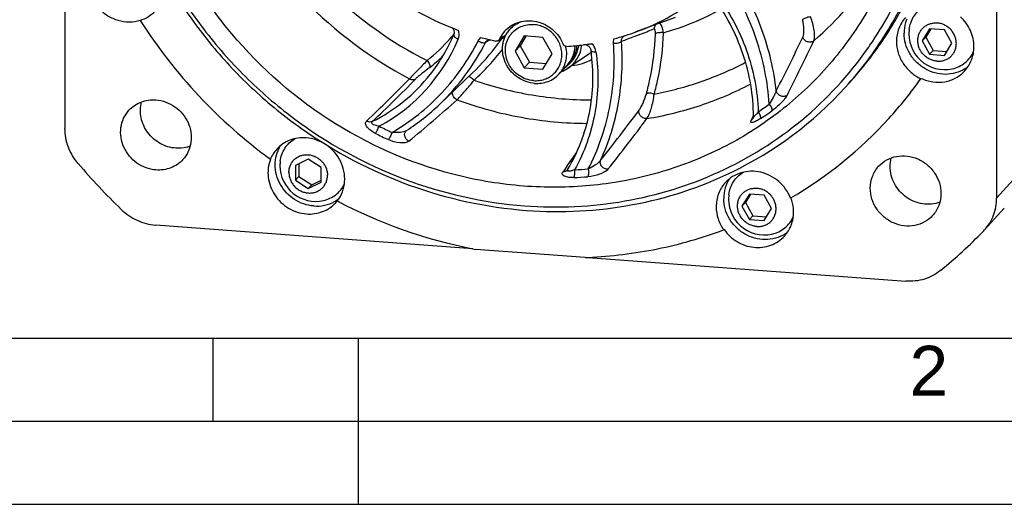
# Model space of a CAD drawing. Header units: millimetres. Extents: x 0 to 420, y 0 to 297.
# Tile 2 of 42: x 110 to 169, y 0 to 29. Entities that reach past the tile are written whole.
import ezdxf

# ---------------------------------------------------------------- set-up
doc = ezdxf.new("R2010")
doc.units = ezdxf.units.MM
doc.header["$LTSCALE"] = 23.1
doc.layers.get('0').update_dxf_attribs({"linetype": 'CONTINUOUS'})
doc.layers.add('COMPONENTS', color=7, linetype='CONTINUOUS')
doc.styles.add('TEXTSTYLE_2', font='arial.ttf')

msp = doc.modelspace()

# ---------------------------------------------------------------- linework, layer by layer
at = {"color": 7, "linetype": 'CONTINUOUS'}
msp.add_line((25, 10), (410, 10), dxfattribs=at)
at = {"color": 2, "linetype": 'CONTINUOUS'}
for p, q in [((121.25, 5), (121.25, 10)), ((130, 0), (130, 10)), ((20, 5), (415, 5)), ((0, 0), (232.75, 0))]:
    msp.add_line(p, q, dxfattribs=at)
at = {"layer": 'COMPONENTS', "color": 7, "linetype": 'CONTINUOUS'}
for p, q in [((112.31713, 41.55155), (112.32024, 22.61728)), ((168.43763, 37.53541), (168.44077, 18.42947)), ((116.86718, 29.13979), (116.84698, 29.1176)), ((149.0774, 29.28795), (146.71522, 28.42379)), ((139.4385, 28.93118), (139.131, 28.5935)), ((164.40579, 28.61289), (163.95901, 27.87978)), ((164.47226, 28.60793), (164.16909, 28.11048)), ((165.29962, 28.54619), (164.40579, 28.61289)), ((165.74666, 27.74638), (165.29962, 28.54619)), ((135.73691, 28.25759), (135.73689, 28.25754)), ((137.78965, 27.9383), (137.78976, 27.93837)), ((137.82418, 27.97606), (137.85768, 27.968)), ((139.99033, 28.1801), (139.43184, 27.26372)), ((140.08619, 28.17295), (139.73485, 27.59645)), ((141.10761, 28.09673), (139.99033, 28.1801)), ((141.66641, 27.09697), (141.10761, 28.09673)), ((146.0571, 28.20082), (146.07116, 28.20522)), ((146.07116, 28.20522), (146.09454, 28.21258)), ((163.95901, 27.87978), (164.16909, 28.11048)), ((163.95901, 27.87978), (164.40605, 27.07997)), ((164.16909, 28.11048), (164.61613, 27.31067)), ((138.43974, 27.75013), (138.4484, 27.7619)), ((139.43184, 27.26372), (139.73485, 27.59645)), ((139.73485, 27.59645), (140.29365, 26.59669)), ((164.40605, 27.07997), (164.61613, 27.31067)), ((164.61613, 27.31067), (165.44349, 27.24893)), ((165.29987, 27.01328), (165.74666, 27.74638)), ((139.43184, 27.26372), (139.99064, 26.26396)), ((141.10792, 26.18058), (141.66641, 27.09697)), ((143.84617, 27.07347), (142.62017, 26.23907)), ((164.40605, 27.07997), (165.29987, 27.01328)), ((139.99064, 26.26396), (140.29365, 26.59669)), ((139.99064, 26.26396), (141.10792, 26.18058)), ((140.29365, 26.59669), (141.31506, 26.52047)), ((142.60255, 26.46481), (142.08845, 25.90028)), ((142.68364, 26.49445), (142.80686, 26.62976)), ((136.8473, 25.94144), (134.8921, 24.07467)), ((163.89157, 25.63075), (163.87137, 25.60856)), ((153.77267, 23.23577), (153.77211, 23.2346)), ((153.77219, 23.23476), (153.77211, 23.2346)), ((153.79153, 23.3379), (153.79153, 23.33799)), ((132.89347, 22.49061), (132.89336, 22.49054)), ((124.71371, 20.78631), (124.69351, 20.76413)), ((126.97158, 20.76916), (126.19758, 20.38441)), ((127.74573, 20.26889), (126.97158, 20.76916)), ((126.19758, 20.38441), (126.19772, 19.49938)), ((126.40768, 20.48885), (126.40781, 19.73008)), ((127.74587, 19.38386), (127.74573, 20.26889)), ((126.19772, 19.49938), (126.40781, 19.73008)), ((126.40781, 19.73008), (127.18196, 19.2298)), ((142.58324, 20.11802), (142.5829, 20.11754)), ((142.58706, 20.12357), (142.58325, 20.11801)), ((142.59055, 20.12911), (142.58706, 20.12357)), ((142.59044, 20.12895), (142.59058, 20.12918)), ((126.19772, 19.49938), (126.97187, 18.99911)), ((126.97187, 18.99911), (127.74587, 19.38386)), ((126.97187, 18.99911), (127.18196, 19.2298)), ((127.18196, 19.2298), (127.74585, 19.51011)), ((153.54482, 18.66765), (153.09803, 17.93455)), ((153.61129, 18.66269), (153.30812, 18.16524)), ((154.43865, 18.60096), (153.54482, 18.66765)), ((154.88568, 17.80115), (154.43865, 18.60096)), ((156.02739, 18.42594), (156.05224, 18.44051)), ((153.09803, 17.93455), (153.30812, 18.16524)), ((153.09803, 17.93455), (153.54507, 17.13474)), ((153.30812, 18.16524), (153.75516, 17.36543)), ((154.4389, 17.06804), (154.88568, 17.80115)), ((168.90225, 17.8147), (167.71042, 16.50594)), ((153.54507, 17.13474), (153.75516, 17.36543)), ((153.75516, 17.36543), (154.58252, 17.30369)), ((136.88311, 15.37496), (117.78436, 16.80014)), ((153.54507, 17.13474), (154.4389, 17.06804)), ((152.01827, 16.53712), (151.99807, 16.51494)), ((167.64034, 16.43179), (167.7113, 16.50732)), ((143.66238, 14.84539), (137.06, 15.33807)), ((143.66238, 14.84539), (143.68386, 14.8463)), ((143.83932, 14.85587), (162.97842, 13.42768))]:
    msp.add_line(p, q, dxfattribs=at)
at = {"layer": 'COMPONENTS', "color": 9, "linetype": 'CONTINUOUS'}
for p, q in [((137.81933, 27.89374), (137.66074, 27.7979)), ((137.91797, 27.95384), (137.81933, 27.89374)), ((138.87666, 28.23264), (138.87072, 28.22903)), ((138.87959, 28.23441), (138.87666, 28.23264)), ((146.93872, 28.27136), (146.79827, 28.21678)), ((142.84797, 26.81235), (142.8489, 26.81409)), ((134.89175, 24.07433), (134.8921, 24.07467)), ((153.72266, 23.26027), (153.64531, 23.10128)), ((153.76641, 23.35046), (153.72266, 23.26027)), ((153.78986, 23.39888), (153.76641, 23.35046)), ((142.46124, 20.20674), (142.30607, 19.99335)), ((142.46519, 20.21219), (142.46124, 20.20674)), ((142.46907, 20.21753), (142.46519, 20.21219)), ((142.54474, 20.32208), (142.46907, 20.21753)), ((169.63259, 19.73823), (168.44077, 18.42947))]:
    msp.add_line(p, q, dxfattribs=at)
at = {"layer": 'COMPONENTS', "color": 7, "linetype": 'CONTINUOUS'}
for points in [[(135.65804, 28.66586), (135.66944, 28.65314), (135.69815, 28.61293), (135.72215, 28.56984), (135.74097, 28.52466), (135.75427, 28.47821), (135.76189, 28.43097), (135.76365, 28.38383), (135.75951, 28.33756), (135.74941, 28.29248), (135.7369, 28.25754)], [(137.78976, 27.93837), (137.81908, 27.95357), (137.8577, 27.96812)], [(138.41926, 27.89883), (138.45956, 27.92507), (138.53391, 27.97203), (138.61148, 28.01917), (138.69248, 28.06659)], [(138.69248, 28.06659), (138.77677, 28.11416), (138.83725, 28.14709)], [(143.66248, 27.66752), (143.6644, 27.66721), (143.70822, 27.65495), (143.75112, 27.63772), (143.7923, 27.61583), (143.83112, 27.58969)], [(143.83112, 27.58969), (143.86744, 27.55941), (143.90061, 27.52548)], [(143.90061, 27.52548), (143.93014, 27.48842), (143.95587, 27.44834), (143.97728, 27.40584), (143.994, 27.36159), (144.0058, 27.31579), (144.0098, 27.2921)], [(153.79156, 23.33806), (153.791, 23.31871), (153.78824, 23.29224), (153.7841, 23.27068), (153.77953, 23.25396), (153.77541, 23.24224), (153.77267, 23.23577)], [(132.88202, 22.48206), (132.88328, 22.4831), (132.89331, 22.49051)]]:
    msp.add_lwpolyline(points, dxfattribs=at)
at = {"layer": 'COMPONENTS', "color": 9, "linetype": 'CONTINUOUS'}
for centre, radius, start, end in [((144.53972, 42.72324), 19.65127, 310.965736, 327.9079525), ((144.57377, 47.50117), 23.26808, 225.6251985, 243.3464818), ((144.45686, 47.37676), 24.56482, 223.9010294, 242.3962232), ((144.00649, 43.91722), 16.14256, 285.6850406, 299.0821304), ((-3.97209, 416.47952), 416.50888, 291.2429374, 291.3700645), ((126.15244, 32.14236), 10.6909, 298.5056141, 337.1481442), ((128.07362, 34.45353), 9.83768, 308.0409167, 319.2888482), ((128.10152, 34.42517), 9.79804, 319.3081609, 321.3426776), ((128.10222, 34.42459), 9.79713, 321.3427582, 321.565359), ((141.9756, 23.04908), 6.03844, 123.5120514, 125.3244966), ((142.49318, 22.26544), 6.97758, 121.2757238, 123.5028832), ((23.72786, 91.93532), 147.55541, 332.9709028, 334.3715259), ((24.80055, 90.84154), 146.80723, 333.1815618, 334.6059496), ((125.3597, 34.05408), 13.80056, 313.6951742, 333.0426105), ((127.34827, 36.1043), 14.29967, 312.2492053, 322.3902198), ((128.01756, 34.30862), 10.18163, 308.033504, 313.9934522), ((141.32194, 27.62906), 1.73083, 326.2438087, 328.405054), ((141.3198, 27.63039), 1.73335, 328.4047537, 329.1584554), ((141.3176, 27.63168), 1.7359, 329.1590051, 331.8362948), ((142.59291, 28.91491), 2.22746, 304.2387708, 309.8657378), ((141.33067, 27.62308), 1.72024, 317.676857, 319.9982187), ((141.3317, 27.6222), 1.71889, 319.9983768, 321.6280907), ((141.33192, 27.62202), 1.7186, 321.6284964, 323.1821512), ((141.32828, 27.62473), 1.72315, 323.1824687, 325.0025941), ((141.3251, 27.62697), 1.72704, 325.002407, 326.2434276), ((70.39117, 86.76829), 87.57733, 313.3315095, 315.7046935), ((126.19468, 32.30448), 10.36865, 296.571885, 321.6436226), ((70.80907, 86.74998), 87.53829, 313.2895298, 315.6878367), ((66.53913, 102.13363), 104.24739, 309.6317204, 311.7363487), ((142.75584, 40.83286), 20.60031, 303.3574124, 305.5843067), ((49.48145, 96.17726), 121.41617, 321.5631168, 323.3594227), ((50.66692, 95.16753), 120.54258, 321.5189247, 323.3491606), ((142.68816, 40.73447), 20.97833, 303.3676316, 305.5945259), ((142.55594, 45.13291), 25.0764, 243.2129563, 245.1663803), ((142.52589, 45.11615), 25.53467, 243.2157768, 245.1692007), ((62.84494, 77.93206), 98.34108, 324.1391948, 324.7149898), ((142.14681, 42.79525), 22.67965, 272.2033222, 274.2921007), ((142.73571, 20.04117), 0.16972, 148.8574945, 151.8799446), ((142.09092, 42.73868), 23.09322, 272.2026191, 274.2913975)]:
    msp.add_arc(centre, radius, start, end, dxfattribs=at)
at = {"layer": 'COMPONENTS', "color": 7, "linetype": 'CONTINUOUS'}
for centre, radius, start, end in [((141.94789, 44.60403), 17.13901, 228.035555, 248.0680434), ((141.89945, 41.64351), 14.06952, 290.0254722, 309.4139685), ((116.20492, 31.20627), 2.17001, 287.0972767, 287.7694195), ((143.27967, 46.08427), 31.40947, 212.6956775, 233.7196079), ((141.79635, 44.27265), 16.77502, 248.1254099, 248.5305953), ((141.7706, 44.20661), 16.70413, 248.5299011, 249.8838399), ((140.19746, 27.22267), 1.8715, 137.7348375, 151.4044849), ((140.40593, 27.4329), 1.72408, 137.6877025, 146.8752889), ((141.15171, 28.2016), 1.92073, 158.8118801, 161.4256855), ((165.30356, 28.30798), 2.15082, 172.8804011, 282.4743148), ((126.18083, 32.29651), 10.37457, 321.7265796, 337.088442), ((141.68604, 43.93586), 16.42039, 254.7788848, 255.9927287), ((141.67526, 43.89307), 16.37626, 255.9930782, 256.398793), ((141.6681, 43.86333), 16.34567, 256.5194569, 256.9412125), ((141.65778, 43.81841), 16.29958, 256.9408878, 258.0301791), ((138.3207, 28.04858), 0.17929, 291.8767646, 303.3529697), ((140.20804, 27.2169), 1.88355, 151.4044354, 156.240101), ((127.19443, 36.04081), 13.97112, 324.0478293, 325.0610677), ((140.36786, 27.34564), 1.51469, 141.0461739, 144.8454033), ((141.70086, 42.14536), 14.60914, 284.624524, 287.3486709), ((141.72923, 42.05523), 14.51465, 287.5028115, 290.1002668), ((127.20836, 36.03329), 13.95545, 313.6850642, 323.591179), ((127.20109, 36.03601), 13.96292, 323.6598743, 324.04777), ((140.54855, 27.09088), 1.99721, 12.2826469, 13.5684913), ((141.59059, 42.73154), 15.20633, 273.5869676, 277.4243388), ((141.60573, 42.60458), 15.07848, 277.4296557, 277.8401652), ((141.60955, 42.57692), 15.05056, 277.8401204, 278.3906133), ((141.61641, 42.53077), 15.0039, 278.3903946, 279.3526991), ((142.61933, 40.09981), 22.05806, 324.8873531, 326.2201713), ((141.51646, 27.86489), 1.96506, 290.4489772, 304.1803735), ((141.37938, 27.68419), 1.76549, 305.4656797, 309.6270149), ((141.38354, 27.67902), 1.75885, 309.6298202, 310.6723035), ((141.38497, 27.67731), 1.75662, 310.6735573, 317.6716883), ((141.38553, 27.67645), 1.75563, 317.6800199, 323.6296045), ((165.42506, 27.96459), 2.0791, 302.2340318, 308.6708623), ((143.35499, 40.14234), 25.14265, 317.6828053, 324.6862898), ((143.36658, 40.17172), 25.15384, 317.6800177, 324.6842514), ((142.67253, 40.28157), 22.54097, 295.8097467, 317.6354565), ((125.28944, 34.13777), 13.9096, 303.1392486, 313.6567501), ((143.2955, 40.21187), 25.23344, 300.3678021, 317.6570123), ((144.22633, 47.12736), 40.94547, 220.5650131, 225.8502723), ((127.42453, 20.37895), 2.15294, 172.8836921, 180.0059524), ((127.42245, 20.37908), 2.15087, 180.0094049, 282.4741274), ((154.08949, 18.4515), 2.07937, 147.0533416, 151.5506008), ((154.11077, 18.44014), 2.1035, 151.5546299, 157.3935934), ((127.53901, 20.04179), 2.08693, 305.1428294, 308.4595897), ((154.44258, 18.36274), 2.15082, 172.8804011, 282.4743148), ((153.74982, 17.53457), 2.44579, 21.373901, 21.6578825), ((127.53474, 20.04799), 2.09446, 299.3349199, 305.1406332), ((127.11703, 19.54952), 2.06725, 317.0315174, 317.6191165), ((127.12246, 19.54465), 2.05995, 317.6174546, 321.0773617), ((127.11161, 19.51481), 2.04786, 321.9185154, 322.751117), ((142.7984, 45.13688), 30.34655, 242.3671555, 258.7590727), ((154.56399, 18.0195), 2.07928, 302.2341328, 308.5893334), ((144.26814, 39.36186), 32.74214, 309.4126831, 315.5470813), ((142.59198, 44.28502), 29.47082, 258.8298416, 259.1807956), ((142.49289, 42.77879), 27.95787, 272.4414659, 272.7610362)]:
    msp.add_arc(centre, radius, start, end, dxfattribs=at)
for points, knots in [([(159.58093, 25.37081), (160.34872, 26.21398), (161.75935, 28.0243), (163.4397, 31.03525), (164.65411, 34.2855), (165.62351, 38.86242), (165.55394, 44.86366), (163.80813, 50.65747), (161.50734, 54.9351), (159.34769, 57.92015), (156.80667, 60.60246), (152.99174, 63.69451), (147.55183, 66.55831), (142.74993, 67.60683), (140.35254, 67.78573)], [0, 0, 0, 0, 0.05971651, 0.11962639, 0.1799057, 0.24069807, 0.3638523, 0.48959604, 0.55341179, 0.61758387, 0.68194664, 0.7463205, 0.87410953, 1, 1, 1, 1]), ([(123.06326, 61.64886), (122.16561, 60.88284), (120.4897, 59.20261), (118.41231, 56.30936), (116.81657, 53.1077), (115.73879, 49.67059), (115.20213, 46.07504), (115.21783, 42.40152), (115.78467, 38.73173), (116.8893, 35.147), (118.50673, 31.72646), (120.60056, 28.54564), (123.12503, 25.67419), (126.97636, 22.35373), (132.5536, 19.26932), (137.52519, 18.14619), (140.00715, 17.96098)], [0, 0, 0, 0, 0.05980141, 0.11965046, 0.17975776, 0.24030867, 0.30144592, 0.36325706, 0.42576816, 0.48894357, 0.55269083, 0.61686985, 0.68130534, 0.7458018, 0.87387392, 1, 1, 1, 1]), ([(120.88081, 60.10467), (120.11298, 59.26149), (118.70213, 57.45126), (117.02158, 54.4403), (115.80694, 51.19003), (114.8373, 46.61302), (114.90663, 40.6116), (116.65232, 34.81756), (118.95309, 30.53975), (121.11276, 27.55457), (123.65382, 24.87215), (127.46884, 21.77997), (132.90886, 18.9161), (137.71083, 17.86756), (140.10821, 17.68867)], [0, 0, 0, 0, 0.05971678, 0.1196269, 0.17990636, 0.24069885, 0.36385339, 0.48959755, 0.55341364, 0.61758602, 0.68194895, 0.74632313, 0.87411305, 1, 1, 1, 1]), ([(159.32744, 25.09244), (160.24416, 26.09913), (161.90054, 28.29098), (163.75098, 31.98354), (164.92087, 35.98045), (165.37651, 40.16437), (165.10677, 44.415), (164.12063, 48.61085), (162.44843, 52.63136), (160.91122, 55.11402), (160.04807, 56.29017)], [0, 0, 0, 0, 0.12099174, 0.24253746, 0.36512103, 0.48909808, 0.61465657, 0.74180074, 0.87035731, 1, 1, 1, 1]), ([(160.95355, 27.83546), (161.79113, 29.08758), (163.21964, 31.78409), (164.51238, 36.19464), (164.92231, 40.82739), (164.59939, 43.93443), (164.29541, 45.46668)], [0, 0, 0, 0, 0.24578852, 0.49386309, 0.74512572, 1, 1, 1, 1]), ([(161.61559, 31.54667), (161.08232, 30.37466), (159.80176, 28.12569), (157.29879, 25.16468), (154.29067, 22.70846), (150.86725, 20.83049), (147.12945, 19.58463), (143.1874, 19.00584), (139.15508, 19.10998), (133.80312, 20.15356), (127.48197, 23.10983), (122.38363, 27.90149), (119.36118, 32.52256), (117.68847, 36.2813), (116.66241, 40.22019), (116.42814, 42.91196), (116.42792, 44.24687)], [0, 0, 0, 0, 0.06018193, 0.12016653, 0.18023619, 0.24066198, 0.30166969, 0.36341277, 0.42595606, 0.48927141, 0.61727462, 0.74620357, 0.81057468, 0.87443537, 0.93760816, 1, 1, 1, 1]), ([(114.23154, 32.95535), (114.08996, 32.79991), (113.85211, 32.44057), (113.67243, 31.81662), (113.68048, 31.15606), (113.87416, 30.51241), (114.23663, 29.93576), (114.73919, 29.47082), (115.34195, 29.15366), (115.7853, 29.05679), (116.0066, 29.04028)], [0, 0, 0, 0, 0.11942946, 0.24031758, 0.36362486, 0.4895252, 0.61738701, 0.74600748, 0.87394541, 1, 1, 1, 1]), ([(153.79153, 23.33789), (153.78909, 24.61074), (153.34572, 27.19929), (152.11717, 29.5145), (151.34114, 30.55935)], [0, 0, 0, 0, 0.49443583, 1, 1, 1, 1]), ([(116.84698, 29.1176), (117.02137, 29.17349), (117.35596, 29.32955), (117.6385, 29.56753), (117.76066, 29.70171)], [0, 0, 0, 0, 0.50229603, 1, 1, 1, 1]), ([(163.16928, 28.57461), (163.18658, 28.7131), (163.2511, 28.98581), (163.43567, 29.3612), (163.69908, 29.68362), (163.91905, 29.85302), (164.03677, 29.92417)], [0, 0, 0, 0, 0.25265752, 0.50248043, 0.75099937, 1, 1, 1, 1]), ([(116.0066, 29.04028), (116.07758, 29.03498), (116.35893, 29.02665), (116.64201, 29.07037), (116.84289, 29.13216)], [0, 0, 0, 0, 0.25299301, 1, 1, 1, 1]), ([(138.81248, 28.48137), (138.92694, 28.6071), (139.19373, 28.82897), (139.83128, 29.1152), (140.75672, 29.13437), (141.74855, 28.63177), (142.1967, 28.0232), (142.33508, 27.68842)], [0, 0, 0, 0, 0.12015135, 0.24151981, 0.48874982, 0.74402034, 1, 1, 1, 1]), ([(162.95748, 29.29627), (162.78281, 29.10449), (162.50192, 28.64594), (162.40936, 28.11736), (162.4094, 27.85328)], [0, 0, 0, 0, 0.49553067, 1, 1, 1, 1]), ([(163.02986, 29.19396), (163.00246, 29.12815), (162.90552, 28.85778), (162.86388, 28.56808), (162.86391, 28.35238)], [0, 0, 0, 0, 0.24840127, 1, 1, 1, 1]), ([(167.07406, 27.52888), (167.07401, 27.86091), (166.92377, 28.5391), (166.51703, 29.09915), (166.26796, 29.33043)], [0, 0, 0, 0, 0.49414852, 1, 1, 1, 1]), ([(139.131, 28.5935), (139.22477, 28.69646), (139.43912, 28.88088), (139.69144, 29.00824), (139.82327, 29.05645)], [0, 0, 0, 0, 0.49802027, 1, 1, 1, 1]), ([(139.18996, 28.29792), (139.26879, 28.39542), (139.45229, 28.57203), (139.7854, 28.76141), (140.15866, 28.86634), (140.41913, 28.87623), (140.54885, 28.86655)], [0, 0, 0, 0, 0.24608202, 0.49375552, 0.74472087, 1, 1, 1, 1]), ([(140.5494, 25.49413), (140.65987, 25.48589), (140.88142, 25.49061), (141.20329, 25.56282), (141.50041, 25.69749), (141.76097, 25.88956), (141.97474, 26.1316), (142.13333, 26.4141), (142.23064, 26.72593), (142.26307, 27.05492), (142.22959, 27.38835), (142.13172, 27.71346), (141.97334, 28.01791), (141.76056, 28.29019), (141.50152, 28.52001), (141.20599, 28.69865), (140.8853, 28.81929), (140.66091, 28.85819), (140.54885, 28.86655)], [0, 0, 0, 0, 0.06245722, 0.12400437, 0.18478485, 0.24505738, 0.30516967, 0.36549509, 0.42637138, 0.48804479, 0.55063352, 0.61411443, 0.67833212, 0.74302602, 0.8078688, 0.87251426, 0.93663874, 1, 1, 1, 1]), ([(164.85302, 26.6634), (164.77661, 26.6691), (164.62362, 26.69562), (164.40497, 26.77787), (164.20347, 26.89967), (164.02685, 27.05637), (163.88178, 27.24202), (163.77379, 27.4496), (163.70706, 27.67126), (163.68424, 27.8986), (163.70635, 28.12291), (163.77269, 28.33552), (163.88082, 28.52813), (164.02657, 28.69316), (164.20423, 28.82412), (164.40681, 28.91594), (164.62627, 28.96517), (164.77733, 28.96839), (164.85264, 28.96277)], [0, 0, 0, 0, 0.06336126, 0.12748574, 0.1921312, 0.25697398, 0.32166788, 0.38588557, 0.44936648, 0.51195521, 0.57362862, 0.63450491, 0.69483033, 0.75494262, 0.81521515, 0.87599563, 0.93754278, 1, 1, 1, 1]), ([(164.85302, 26.6634), (164.92834, 26.65777), (165.0794, 26.66099), (165.29886, 26.71023), (165.50144, 26.80205), (165.67909, 26.93301), (165.82485, 27.09803), (165.93297, 27.29064), (165.99932, 27.50326), (166.02143, 27.72757), (165.99861, 27.95491), (165.93188, 28.17657), (165.82389, 28.38415), (165.67881, 28.56979), (165.5022, 28.72649), (165.30069, 28.84829), (165.08204, 28.93055), (164.92905, 28.95707), (164.85264, 28.96277)], [0, 0, 0, 0, 0.06245722, 0.12400437, 0.18478485, 0.24505738, 0.30516967, 0.36549509, 0.42637138, 0.48804479, 0.55063352, 0.61411443, 0.67833212, 0.74302602, 0.8078688, 0.87251426, 0.93663874, 1, 1, 1, 1]), ([(140.61004, 25.33074), (140.43774, 25.3436), (140.09258, 25.41572), (139.61765, 25.64977), (139.27858, 25.93763), (139.05576, 26.21176), (138.86987, 26.50888), (138.71088, 26.91573), (138.66164, 27.34642), (138.69168, 27.684), (138.76595, 28.0084), (138.87213, 28.23723), (138.96205, 28.37505)], [0, 0, 0, 0, 0.12550452, 0.25283183, 0.38095762, 0.44505192, 0.50888254, 0.63498702, 0.75879077, 0.81990772, 0.88046473, 1, 1, 1, 1]), ([(140.5494, 25.49413), (140.39541, 25.50563), (140.08692, 25.57074), (139.66357, 25.78246), (139.36292, 26.04267), (139.16689, 26.29007), (139.00476, 26.55778), (138.86924, 26.92348), (138.83394, 27.30885), (138.8687, 27.60922), (138.94337, 27.89664), (139.04489, 28.09771), (139.12945, 28.21778)], [0, 0, 0, 0, 0.12561159, 0.25306221, 0.38128586, 0.44541046, 0.50925139, 0.63530253, 0.75898318, 0.82003387, 0.8805309, 1, 1, 1, 1]), ([(166.53401, 26.20593), (166.36086, 26.09671), (165.97658, 25.92704), (165.34819, 25.84436), (164.70922, 25.93504), (164.10699, 26.19146), (163.58491, 26.59411), (163.1807, 27.1138), (162.92412, 27.71246), (162.86395, 28.14106), (162.86391, 28.35238)], [0, 0, 0, 0, 0.12006951, 0.24236863, 0.36718945, 0.49409165, 0.62206106, 0.74979136, 0.87605893, 1, 1, 1, 1]), ([(140.00715, 17.96098), (142.01913, 17.81085), (146.06228, 17.99467), (151.8156, 19.76206), (156.86108, 22.91421), (159.54425, 25.82081), (160.66332, 27.41233)], [0, 0, 0, 0, 0.25537518, 0.50621695, 0.75373795, 1, 1, 1, 1]), ([(142.08845, 25.90028), (142.18373, 26.00489), (142.34961, 26.23981), (142.50552, 26.64373), (142.56185, 27.07861), (142.53136, 27.37191), (142.50004, 27.51575)], [0, 0, 0, 0, 0.24562899, 0.49326658, 0.74446642, 1, 1, 1, 1]), ([(142.54196, 27.555), (142.49936, 27.55232), (142.41002, 27.57732), (142.35165, 27.64834), (142.33508, 27.68842)], [0, 0, 0, 0, 0.49598897, 1, 1, 1, 1]), ([(142.59045, 20.12897), (143.22233, 21.17332), (144.12793, 23.53323), (144.18157, 26.0545), (144.0098, 27.29207)], [0, 0, 0, 0, 0.49417012, 1, 1, 1, 1]), ([(142.60255, 26.46481), (142.6718, 26.54085), (142.79723, 26.70595), (142.93893, 26.98342), (143.03077, 27.28327), (143.057, 27.49167), (143.06138, 27.59649)], [0, 0, 0, 0, 0.24785901, 0.49663248, 0.74714136, 1, 1, 1, 1]), ([(142.62043, 26.23925), (142.84978, 26.39538), (143.24698, 26.8168), (143.42341, 27.36722), (143.45293, 27.64647)], [0, 0, 0, 0, 0.49699439, 1, 1, 1, 1]), ([(143.1458, 27.60544), (143.14054, 27.51761), (143.11792, 27.3432), (143.04766, 27.09017), (142.94252, 26.85153), (142.85023, 26.70471), (142.79916, 26.63536)], [0, 0, 0, 0, 0.25294298, 0.50359279, 0.75241074, 1, 1, 1, 1]), ([(143.25756, 27.61717), (143.24597, 27.52512), (143.20925, 27.34324), (143.11395, 27.08297), (142.98068, 26.84185), (142.86818, 26.69709), (142.80685, 26.62975)], [0, 0, 0, 0, 0.25264623, 0.50309867, 0.75196505, 1, 1, 1, 1]), ([(162.4094, 27.85328), (162.40944, 27.62329), (162.48081, 27.15626), (162.78336, 26.51337), (163.25423, 25.97247), (163.65697, 25.70926), (163.87137, 25.60856)], [0, 0, 0, 0, 0.24507303, 0.49496319, 0.74758773, 1, 1, 1, 1]), ([(166.526, 26.08591), (166.70067, 26.27769), (166.98154, 26.73624), (167.0741, 27.2648), (167.07406, 27.52888)], [0, 0, 0, 0, 0.49553129, 1, 1, 1, 1]), ([(165.76814, 26.20793), (165.90908, 26.23911), (166.18349, 26.33295), (166.54976, 26.5637), (166.85056, 26.87236), (166.99716, 27.11968), (167.05508, 27.24977)], [0, 0, 0, 0, 0.25259991, 0.50231912, 0.75081416, 1, 1, 1, 1]), ([(140.61004, 25.33074), (140.74886, 25.32039), (141.02746, 25.32914), (141.429, 25.43298), (141.7924, 25.62257), (141.99808, 25.80106), (142.08845, 25.90028)], [0, 0, 0, 0, 0.25514429, 0.50620197, 0.75401247, 1, 1, 1, 1]), ([(163.89157, 25.63075), (164.1134, 25.52656), (164.58546, 25.38338), (165.31607, 25.39082), (165.99523, 25.62218), (166.3704, 25.91507), (166.526, 26.08591)], [0, 0, 0, 0, 0.25787293, 0.51016219, 0.75685105, 1, 1, 1, 1]), ([(116.17586, 23.7083), (116.37401, 23.92584), (116.88782, 24.27484), (117.50074, 24.35691), (117.80178, 24.33444)], [0, 0, 0, 0, 0.49360714, 1, 1, 1, 1]), ([(117.80178, 24.33444), (118.00467, 24.3193), (118.41114, 24.23048), (118.96375, 23.93967), (119.42446, 23.51335), (119.75669, 22.98461), (119.93413, 22.39446), (119.94133, 21.78886), (119.77644, 21.21686), (119.55819, 20.88757), (119.42839, 20.74507)], [0, 0, 0, 0, 0.12605491, 0.25399684, 0.38261901, 0.51048178, 0.63638178, 0.75968836, 0.8805738, 1, 1, 1, 1]), ([(118.9943, 21.42768), (118.6688, 21.45197), (118.0169, 21.6534), (117.25825, 22.32419), (116.83936, 23.23719), (116.85122, 23.90828), (116.93231, 24.21453)], [0, 0, 0, 0, 0.25078778, 0.50529965, 0.7565851, 1, 1, 1, 1]), ([(117.80247, 20.11893), (117.59958, 20.13407), (117.19311, 20.22289), (116.64049, 20.5137), (116.17978, 20.94002), (115.84755, 21.46876), (115.67011, 22.05891), (115.66292, 22.66451), (115.8278, 23.23651), (116.04605, 23.5658), (116.17586, 23.7083)], [0, 0, 0, 0, 0.12605491, 0.25399684, 0.38261901, 0.51048178, 0.63638178, 0.75968836, 0.8805738, 1, 1, 1, 1]), ([(113.12134, 20.50009), (112.86938, 20.79445), (112.46623, 21.46638), (112.3203, 22.23829), (112.32024, 22.61728)], [0, 0, 0, 0, 0.50552613, 1, 1, 1, 1]), ([(126.85015, 22.05042), (126.5216, 22.07493), (125.85263, 21.98531), (125.29201, 21.60419), (125.07581, 21.36672)], [0, 0, 0, 0, 0.50639029, 1, 1, 1, 1]), ([(125.28817, 20.64566), (125.3055, 20.78448), (125.37025, 21.05781), (125.55556, 21.43392), (125.82, 21.75674), (126.0408, 21.92613), (126.15894, 21.9972)], [0, 0, 0, 0, 0.25266839, 0.50248036, 0.75099199, 1, 1, 1, 1]), ([(128.74174, 18.27528), (128.86473, 18.43703), (129.06508, 18.80187), (129.19637, 19.41547), (129.15255, 20.05277), (128.86746, 20.86972), (128.12815, 21.7142), (127.27625, 22.01862), (126.85015, 22.05042)], [0, 0, 0, 0, 0.12001001, 0.24169529, 0.36584149, 0.49243546, 0.7476443, 1, 1, 1, 1]), ([(119.86352, 21.54656), (119.79522, 21.5214), (119.51419, 21.43498), (119.2146, 21.41124), (118.9943, 21.42768)], [0, 0, 0, 0, 0.24783403, 1, 1, 1, 1]), ([(127.30541, 17.95077), (126.89778, 17.98119), (126.08251, 18.26203), (125.35102, 19.04389), (125.03807, 19.81151), (124.95617, 20.41898), (125.03444, 21.01595), (125.19196, 21.38278), (125.29342, 21.54934)], [0, 0, 0, 0, 0.25177641, 0.50668116, 0.6333789, 0.75782991, 0.87987268, 1, 1, 1, 1]), ([(124.70326, 20.76067), (124.56796, 20.42234), (124.47446, 19.64951), (124.88834, 18.56073), (125.73791, 17.74725), (126.49365, 17.50202), (126.8711, 17.47385)], [0, 0, 0, 0, 0.2422673, 0.49315532, 0.74834506, 1, 1, 1, 1]), ([(125.81061, 19.97078), (125.8106, 20.04536), (125.82524, 20.19402), (125.89158, 20.40656), (125.99971, 20.59919), (126.14547, 20.76421), (126.32312, 20.89517), (126.52569, 20.98699), (126.74522, 21.03622), (126.9732, 21.0411), (127.20088, 21.0016), (127.4196, 20.91934), (127.62108, 20.79754), (127.79771, 20.64084), (127.94278, 20.45521), (128.05077, 20.24761), (128.11751, 20.02602), (128.13283, 19.87318), (128.13284, 19.79749)], [0, 0, 0, 0, 0.06167478, 0.12254941, 0.1828756, 0.24298766, 0.30326043, 0.36404013, 0.42558895, 0.48804479, 0.55140464, 0.61553078, 0.68017541, 0.74501844, 0.80971209, 0.87393061, 0.93740989, 1, 1, 1, 1]), ([(161.33262, 20.33862), (161.47196, 20.49161), (161.80648, 20.75486), (162.41132, 20.96886), (163.06464, 20.98712), (163.70567, 20.80977), (164.27723, 20.45469), (164.72841, 19.95391), (165.01882, 19.35282), (165.08755, 18.91411), (165.08758, 18.69816)], [0, 0, 0, 0, 0.11952113, 0.24070648, 0.36457297, 0.49113848, 0.61947287, 0.74805865, 0.87527316, 1, 1, 1, 1]), ([(119.42839, 20.74507), (119.23023, 20.52753), (118.71643, 20.17853), (118.10351, 20.09646), (117.80247, 20.11893)], [0, 0, 0, 0, 0.49360714, 1, 1, 1, 1]), ([(160.83017, 19.01586), (160.83013, 19.25795), (160.91497, 19.7425), (161.1725, 20.16282), (161.33262, 20.33862)], [0, 0, 0, 0, 0.50447944, 1, 1, 1, 1]), ([(165.02028, 18.17691), (164.69551, 18.05731), (163.95898, 17.9914), (162.94196, 18.41776), (162.20934, 19.24896), (162.02205, 19.97197), (162.02199, 20.32461)], [0, 0, 0, 0, 0.24414043, 0.49661491, 0.75123788, 1, 1, 1, 1]), ([(125.81061, 19.97078), (125.81062, 19.89509), (125.82594, 19.74225), (125.89268, 19.52066), (126.00067, 19.31306), (126.14574, 19.12743), (126.32237, 18.97073), (126.52385, 18.84893), (126.74257, 18.76667), (126.97025, 18.72717), (127.19823, 18.73205), (127.41776, 18.78128), (127.62033, 18.8731), (127.79799, 19.00406), (127.94374, 19.16908), (128.05187, 19.36171), (128.11822, 19.57425), (128.13285, 19.72291), (128.13284, 19.79749)], [0, 0, 0, 0, 0.06259011, 0.12606939, 0.19028791, 0.25498156, 0.31982459, 0.38446922, 0.44859536, 0.51195521, 0.57441105, 0.63595987, 0.69673957, 0.75701234, 0.8171244, 0.87745059, 0.93832522, 1, 1, 1, 1]), ([(140.10821, 17.68867), (142.2386, 17.52969), (146.51933, 17.74503), (150.59972, 19.07398), (152.48652, 19.98918)], [0, 0, 0, 0, 0.50463737, 1, 1, 1, 1]), ([(156.02294, 18.43722), (155.87344, 18.81372), (155.38141, 19.5012), (154.44735, 19.98045), (153.64532, 20.06556), (153.05802, 19.97669), (152.52344, 19.73974), (152.2247, 19.49176), (152.09658, 19.3511)], [0, 0, 0, 0, 0.25531818, 0.51011494, 0.63573198, 0.75895334, 0.88008452, 1, 1, 1, 1]), ([(152.3083, 18.62937), (152.32564, 18.76814), (152.39035, 19.04138), (152.57555, 19.41739), (152.83985, 19.74017), (153.06054, 19.90956), (153.17863, 19.98064)], [0, 0, 0, 0, 0.25265467, 0.50247177, 0.75098918, 1, 1, 1, 1]), ([(127.88703, 18.27899), (128.02368, 18.30922), (128.28989, 18.39923), (128.64719, 18.61897), (128.944, 18.9126), (129.09203, 19.14841), (129.15174, 19.27276)], [0, 0, 0, 0, 0.252653, 0.50246726, 0.75098342, 1, 1, 1, 1]), ([(152.09658, 19.3511), (151.92189, 19.15931), (151.64095, 18.70075), (151.54838, 18.17215), (151.54843, 17.90804)], [0, 0, 0, 0, 0.49552693, 1, 1, 1, 1]), ([(152.16889, 19.24872), (152.14148, 19.18292), (152.04455, 18.91254), (152.0029, 18.62284), (152.00294, 18.40714)], [0, 0, 0, 0, 0.24840127, 1, 1, 1, 1]), ([(153.99205, 16.71816), (153.91564, 16.72386), (153.76265, 16.75038), (153.544, 16.83264), (153.3425, 16.95444), (153.16588, 17.11114), (153.0208, 17.29678), (152.91282, 17.50436), (152.84608, 17.72602), (152.82326, 17.95336), (152.84537, 18.17767), (152.91172, 18.39029), (153.01985, 18.5829), (153.1656, 18.74792), (153.34325, 18.87888), (153.54584, 18.9707), (153.7653, 19.01994), (153.91635, 19.02315), (153.99167, 19.01753)], [0, 0, 0, 0, 0.06336126, 0.12748574, 0.1921312, 0.25697398, 0.32166788, 0.38588557, 0.44936648, 0.51195521, 0.57362862, 0.63450491, 0.69483033, 0.75494262, 0.81521515, 0.87599563, 0.93754278, 1, 1, 1, 1]), ([(153.99205, 16.71816), (154.06737, 16.71254), (154.21842, 16.71576), (154.43788, 16.76499), (154.64046, 16.85681), (154.81812, 16.98777), (154.96387, 17.15279), (155.072, 17.34541), (155.13834, 17.55802), (155.16046, 17.78233), (155.13763, 18.00967), (155.0709, 18.23133), (154.96291, 18.43891), (154.81784, 18.62456), (154.64122, 18.78125), (154.43972, 18.90306), (154.22107, 18.98531), (154.06808, 19.01183), (153.99167, 19.01753)], [0, 0, 0, 0, 0.06245722, 0.12400437, 0.18478485, 0.24505738, 0.30516967, 0.36549509, 0.42637138, 0.48804479, 0.55063352, 0.61411443, 0.67833212, 0.74302602, 0.8078688, 0.87251426, 0.93663874, 1, 1, 1, 1]), ([(164.58513, 17.3754), (164.44578, 17.22241), (164.11127, 16.95916), (163.50643, 16.74516), (162.85311, 16.7269), (162.21208, 16.90425), (161.64052, 17.25934), (161.18934, 17.76011), (160.89893, 18.3612), (160.8302, 18.79991), (160.83017, 19.01586)], [0, 0, 0, 0, 0.11952113, 0.24070648, 0.36457297, 0.49113848, 0.61947287, 0.74805865, 0.87527316, 1, 1, 1, 1]), ([(155.67303, 16.26069), (155.49988, 16.15147), (155.11561, 15.9818), (154.48722, 15.89913), (153.84824, 15.9898), (153.24601, 16.24622), (152.72393, 16.64887), (152.31973, 17.16857), (152.06315, 17.76722), (152.00297, 18.19582), (152.00294, 18.40714)], [0, 0, 0, 0, 0.12006951, 0.24236863, 0.36718945, 0.49409165, 0.62206106, 0.74979136, 0.87605893, 1, 1, 1, 1]), ([(156.21309, 17.58365), (156.21307, 17.65543), (156.19938, 17.945), (156.13094, 18.2316), (156.0527, 18.43496)], [0, 0, 0, 0, 0.24781212, 1, 1, 1, 1]), ([(165.08758, 18.69816), (165.08762, 18.45607), (165.00278, 17.97153), (164.74525, 17.5512), (164.58513, 17.3754)], [0, 0, 0, 0, 0.50447944, 1, 1, 1, 1]), ([(167.71149, 16.50714), (167.94395, 16.76284), (168.31776, 17.37375), (168.44082, 18.07778), (168.44077, 18.42947)], [0, 0, 0, 0, 0.49560881, 1, 1, 1, 1]), ([(126.8711, 17.47385), (127.1958, 17.44962), (127.85663, 17.5365), (128.4133, 17.90819), (128.62969, 18.1405)], [0, 0, 0, 0, 0.50631385, 1, 1, 1, 1]), ([(127.30541, 17.95077), (127.52338, 17.9345), (127.96196, 17.9625), (128.3741, 18.11716), (128.56084, 18.2221)], [0, 0, 0, 0, 0.50504497, 1, 1, 1, 1]), ([(151.54843, 17.90804), (151.54847, 17.66371), (151.62897, 17.16733), (151.85482, 16.71905), (151.99807, 16.51494)], [0, 0, 0, 0, 0.49490672, 1, 1, 1, 1]), ([(115.70634, 17.74808), (115.98585, 17.47675), (116.63655, 17.02901), (117.40204, 16.82867), (117.78436, 16.80014)], [0, 0, 0, 0, 0.5039858, 1, 1, 1, 1]), ([(154.90717, 16.2627), (155.04808, 16.29387), (155.32242, 16.38767), (155.68861, 16.61834), (155.98939, 16.92688), (156.136, 17.17411), (156.19394, 17.30415)], [0, 0, 0, 0, 0.25260035, 0.50232034, 0.75081555, 1, 1, 1, 1]), ([(155.66493, 16.14059), (155.83962, 16.33238), (156.12056, 16.79093), (156.21313, 17.31954), (156.21309, 17.58365)], [0, 0, 0, 0, 0.49552705, 1, 1, 1, 1]), ([(143.83963, 14.85337), (145.23736, 14.92078), (148.01192, 15.26413), (150.70109, 16.03122), (151.99807, 16.51494)], [0, 0, 0, 0, 0.50271317, 1, 1, 1, 1]), ([(152.01827, 16.53712), (152.22418, 16.24375), (152.76248, 15.74143), (153.62835, 15.44532), (154.33241, 15.44658), (154.83731, 15.56491), (155.29429, 15.79531), (155.55223, 16.01685), (155.66493, 16.14059)], [0, 0, 0, 0, 0.25724288, 0.51115927, 0.63602009, 0.75879924, 0.87987667, 1, 1, 1, 1]), ([(165.05618, 14.06551), (164.77452, 13.83406), (164.10403, 13.47713), (163.35074, 13.3999), (162.97842, 13.42768)], [0, 0, 0, 0, 0.49403796, 1, 1, 1, 1])]:
    msp.add_open_spline(points, degree=3, knots=knots, dxfattribs=at)
at = {"layer": 'COMPONENTS', "color": 9, "linetype": 'CONTINUOUS'}
for points, knots in [([(154.74317, 24.07945), (154.65483, 25.41131), (154.11669, 28.08422), (152.9216, 30.53194), (152.18159, 31.66987)], [0, 0, 0, 0, 0.49580223, 1, 1, 1, 1]), ([(155.16666, 24.8798), (155.02723, 26.12763), (154.43934, 28.61594), (153.29478, 30.90002), (152.59998, 31.96842)], [0, 0, 0, 0, 0.49627283, 1, 1, 1, 1]), ([(151.56149, 30.68669), (152.32235, 29.66227), (153.54275, 27.4019), (154.03849, 24.87705), (154.08313, 23.62631)], [0, 0, 0, 0, 0.50485212, 1, 1, 1, 1]), ([(157.22184, 29.338), (157.12331, 29.31961), (156.98524, 29.28247), (156.82989, 29.21593), (156.76896, 29.1801), (156.74939, 29.16019)], [0, 0, 0, 0, 0.59112633, 0.83533944, 1, 1, 1, 1]), ([(156.76643, 28.1126), (156.79541, 28.17298), (156.82752, 28.3278), (156.84159, 28.68059), (156.79957, 28.96818), (156.74939, 29.16019)], [0, 0, 0, 0, 0.18945818, 0.43861441, 1, 1, 1, 1]), ([(157.42324, 27.88453), (157.45919, 27.96757), (157.48719, 28.1835), (157.45175, 28.67888), (157.33449, 29.07612), (157.22184, 29.338)], [0, 0, 0, 0, 0.18199177, 0.42662675, 1, 1, 1, 1]), ([(136.00423, 27.99055), (136.03882, 28.07236), (136.07847, 28.25239), (136.05303, 28.4346), (136.02563, 28.52147)], [0, 0, 0, 0, 0.49368353, 1, 1, 1, 1]), ([(147.90966, 28.86159), (147.86083, 28.81181), (147.81382, 28.72372), (147.80092, 28.63092), (147.79969, 28.60716)], [0, 0, 0, 0, 0.74562961, 1, 1, 1, 1]), ([(147.88551, 28.30735), (147.88671, 28.3499), (147.88528, 28.42656), (147.87283, 28.51562), (147.85439, 28.5693), (147.83952, 28.5951), (147.8204, 28.61043), (147.80561, 28.60948), (147.79969, 28.60716)], [0, 0, 0, 0, 0.37821351, 0.68049787, 0.79396905, 0.88016665, 0.94354319, 1, 1, 1, 1]), ([(148.37062, 28.37577), (148.35129, 28.50218), (148.31262, 28.67578), (148.22373, 28.86417), (148.17104, 28.929), (148.14282, 28.94672)], [0, 0, 0, 0, 0.61331107, 0.84014647, 1, 1, 1, 1]), ([(132.02423, 22.3753), (132.57606, 22.69947), (133.63528, 23.42438), (135.51714, 25.15631), (136.63669, 26.74798), (137.21478, 27.88307)], [0, 0, 0, 0, 0.25079759, 0.50082489, 1, 1, 1, 1]), ([(135.73692, 28.25753), (135.71921, 28.21523), (135.78857, 28.12666), (135.8866, 28.05368), (135.96285, 28.01063), (136.00436, 27.99084)], [0, 0, 0, 0, 0.3501845, 0.64888384, 1, 1, 1, 1]), ([(137.2152, 27.88284), (137.29976, 27.83594), (137.42601, 27.78422), (137.58051, 27.76572), (137.64357, 27.7814), (137.66074, 27.7979)], [0, 0, 0, 0, 0.61799863, 0.84786123, 1, 1, 1, 1]), ([(145.84583, 27.84789), (145.83728, 27.91581), (145.85779, 28.0612), (145.96531, 28.16393), (146.02708, 28.19357)], [0, 0, 0, 0, 0.49977818, 1, 1, 1, 1]), ([(146.79827, 28.21678), (146.71952, 28.18619), (146.40213, 28.063), (146.08461, 27.94014), (145.84583, 27.8479)], [0, 0, 0, 0, 0.24813938, 1, 1, 1, 1]), ([(147.34228, 24.70766), (147.42388, 24.99866), (147.71553, 26.1787), (147.85977, 27.39473), (147.88551, 28.30735)], [0, 0, 0, 0, 0.24870182, 1, 1, 1, 1]), ([(147.81399, 24.68722), (147.8976, 24.9854), (148.19644, 26.19457), (148.34424, 27.44062), (148.37062, 28.37577)], [0, 0, 0, 0, 0.24870189, 1, 1, 1, 1]), ([(148.37062, 28.37577), (148.27159, 28.3859), (148.12975, 28.38599), (147.96805, 28.35322), (147.90444, 28.32607), (147.88551, 28.30735)], [0, 0, 0, 0, 0.59989261, 0.83955712, 1, 1, 1, 1]), ([(157.42319, 27.88458), (157.37414, 27.84488), (157.24473, 27.79396), (157.03885, 27.81955), (156.8601, 27.92905), (156.78464, 28.04938), (156.76643, 28.1126)], [0, 0, 0, 0, 0.23672198, 0.49257197, 0.75318207, 1, 1, 1, 1]), ([(142.8489, 26.81409), (142.91242, 26.93306), (143.01265, 27.18836), (143.05259, 27.45953), (143.0577, 27.59611)], [0, 0, 0, 0, 0.49667389, 1, 1, 1, 1]), ([(143.84418, 20.17921), (144.1391, 20.74996), (144.65215, 21.93901), (145.33694, 24.45167), (145.45582, 26.43575), (145.36201, 27.74142)], [0, 0, 0, 0, 0.24722274, 0.49626073, 1, 1, 1, 1]), ([(144.00984, 27.29208), (144.01153, 27.2797), (144.04226, 27.2544), (144.14194, 27.23261), (144.23555, 27.23179), (144.30505, 27.23615)], [0, 0, 0, 0, 0.12027632, 0.32942353, 1, 1, 1, 1]), ([(144.30509, 27.23583), (144.28608, 27.37277), (144.21074, 27.55353), (144.0885, 27.69339), (144.05472, 27.72632)], [0, 0, 0, 0, 0.74558322, 1, 1, 1, 1]), ([(144.58594, 20.69863), (145.08873, 21.79868), (145.81673, 24.15789), (145.93393, 26.62166), (145.84583, 27.8479)], [0, 0, 0, 0, 0.49592145, 1, 1, 1, 1]), ([(145.36248, 27.74142), (145.46217, 27.74109), (145.60371, 27.754), (145.76387, 27.79867), (145.82666, 27.82877), (145.84583, 27.84789)], [0, 0, 0, 0, 0.59663265, 0.83796927, 1, 1, 1, 1]), ([(134.13584, 26.70566), (133.94191, 26.5007), (133.58691, 26.13615), (133.22629, 25.77664), (133.07464, 25.60808)], [0, 0, 0, 0, 0.55446577, 1, 1, 1, 1]), ([(134.13584, 26.70566), (134.19671, 26.63147), (134.26927, 26.51782), (134.31278, 26.3706), (134.30505, 26.30716), (134.29069, 26.28905)], [0, 0, 0, 0, 0.62271896, 0.84998933, 1, 1, 1, 1]), ([(142.86179, 26.40109), (143.07503, 26.41728), (143.49628, 26.4978), (143.88693, 26.67563), (144.06668, 26.78556)], [0, 0, 0, 0, 0.50370147, 1, 1, 1, 1]), ([(144.30509, 27.23583), (144.47445, 26.0156), (144.4396, 23.53152), (143.60717, 21.18548), (143.01875, 20.13237)], [0, 0, 0, 0, 0.50524366, 1, 1, 1, 1]), ([(134.29069, 26.28905), (134.13396, 26.16645), (133.90308, 25.98732), (133.62089, 25.75817), (133.49656, 25.64976), (133.44661, 25.59861)], [0, 0, 0, 0, 0.54719931, 0.80339037, 1, 1, 1, 1]), ([(147.81399, 24.68722), (148.77496, 24.86835), (150.66464, 25.36926), (152.45879, 26.14671), (153.31605, 26.59861)], [0, 0, 0, 0, 0.50226253, 1, 1, 1, 1]), ([(133.07464, 25.60808), (133.13299, 25.57493), (133.26104, 25.53448), (133.39437, 25.5662), (133.44661, 25.59861)], [0, 0, 0, 0, 0.52193433, 1, 1, 1, 1]), ([(135.93703, 24.34255), (136.09948, 24.51057), (136.44978, 24.89574), (136.78584, 25.29359), (136.96275, 25.51929)], [0, 0, 0, 0, 0.44902448, 1, 1, 1, 1]), ([(136.96275, 25.51929), (136.90424, 25.58203), (136.81336, 25.66102), (136.68721, 25.71962), (136.63008, 25.7235), (136.60995, 25.7152)], [0, 0, 0, 0, 0.6164788, 0.84353547, 1, 1, 1, 1]), ([(136.96275, 25.51929), (138.1037, 25.12894), (140.43887, 24.53431), (142.84086, 24.33245), (144.03273, 24.33397)], [0, 0, 0, 0, 0.50292076, 1, 1, 1, 1]), ([(147.3768, 23.2112), (148.4678, 23.39105), (150.61481, 23.91884), (152.6506, 24.78269), (153.62031, 25.29111)], [0, 0, 0, 0, 0.5024571, 1, 1, 1, 1]), ([(135.93704, 24.34261), (135.84679, 24.38328), (135.69493, 24.52247), (135.65227, 24.72885), (135.67186, 24.8199)], [0, 0, 0, 0, 0.51523852, 1, 1, 1, 1]), ([(135.93703, 24.34255), (137.19474, 23.88209), (139.77728, 23.17652), (142.44388, 22.92816), (143.76707, 22.92368)], [0, 0, 0, 0, 0.50303387, 1, 1, 1, 1]), ([(146.90518, 23.7169), (146.94792, 23.77433), (147.03097, 23.9162), (147.1886, 24.24218), (147.28869, 24.51653), (147.34228, 24.70766)], [0, 0, 0, 0, 0.19765971, 0.45195812, 1, 1, 1, 1]), ([(147.81399, 24.68722), (147.72099, 24.71921), (147.58469, 24.74945), (147.4244, 24.74559), (147.36036, 24.7252), (147.34228, 24.70766)], [0, 0, 0, 0, 0.60926721, 0.84394294, 1, 1, 1, 1]), ([(147.3768, 23.2112), (147.43128, 23.29389), (147.52908, 23.5024), (147.69745, 23.98998), (147.78216, 24.40161), (147.81399, 24.68722)], [0, 0, 0, 0, 0.19190537, 0.44309855, 1, 1, 1, 1]), ([(155.16666, 24.87967), (155.1459, 24.81469), (155.08547, 24.68047), (154.94919, 24.41128), (154.82976, 24.20973), (154.74413, 24.08017)], [0, 0, 0, 0, 0.22590344, 0.4856561, 1, 1, 1, 1]), ([(155.81729, 24.60729), (155.77792, 24.52942), (155.65604, 24.36825), (155.36044, 24.04535), (155.09236, 23.81448), (154.89849, 23.67581)], [0, 0, 0, 0, 0.1990234, 0.45635787, 1, 1, 1, 1]), ([(155.81709, 24.60704), (155.76501, 24.56914), (155.62955, 24.52489), (155.42113, 24.56374), (155.2465, 24.68662), (155.17916, 24.81456), (155.16665, 24.87969)], [0, 0, 0, 0, 0.23728017, 0.49479137, 0.75567661, 1, 1, 1, 1]), ([(154.74413, 24.08017), (154.79761, 24.00985), (154.86251, 23.90224), (154.90527, 23.76104), (154.90665, 23.6991), (154.89849, 23.67581)], [0, 0, 0, 0, 0.59821623, 0.83288926, 1, 1, 1, 1]), ([(147.37678, 23.21127), (147.3108, 23.20446), (147.17055, 23.22807), (146.99897, 23.34711), (146.89262, 23.52187), (146.88789, 23.65829), (146.90518, 23.7169)], [0, 0, 0, 0, 0.25100764, 0.51449887, 0.76873565, 1, 1, 1, 1]), ([(154.22642, 23.21424), (154.14531, 23.16077), (154.02617, 23.0892), (153.86967, 23.01634), (153.77277, 22.98363), (153.69834, 22.97001), (153.63419, 22.98305), (153.61812, 23.04459), (153.63511, 23.08037), (153.64531, 23.10128)], [0, 0, 0, 0, 0.3825927, 0.54519706, 0.68033687, 0.78150493, 0.8485897, 0.90837838, 1, 1, 1, 1]), ([(154.08303, 23.62613), (154.05295, 23.58424), (154.00783, 23.52384), (153.94627, 23.44825), (153.90364, 23.39989), (153.86389, 23.35883), (153.83279, 23.33381), (153.80623, 23.31612), (153.79185, 23.3262), (153.79154, 23.33385), (153.79153, 23.3379)], [0, 0, 0, 0, 0.35073097, 0.51300247, 0.66185755, 0.79183156, 0.89304829, 0.95292521, 0.97246505, 1, 1, 1, 1]), ([(154.22642, 23.21424), (154.23487, 23.23778), (154.23469, 23.30027), (154.19576, 23.44358), (154.13426, 23.55381), (154.08303, 23.62613)], [0, 0, 0, 0, 0.16825681, 0.40374355, 1, 1, 1, 1]), ([(131.01916, 22.32109), (130.92219, 22.36999), (130.74507, 22.47713), (130.55827, 22.645), (130.46164, 22.79184), (130.42596, 22.89496), (130.4322, 22.99315), (130.46712, 23.04494), (130.48835, 23.06494)], [0, 0, 0, 0, 0.31684507, 0.60173741, 0.72318693, 0.82650086, 0.9149062, 1, 1, 1, 1]), ([(130.83282, 23.03104), (130.781, 23.00734), (130.65687, 22.99022), (130.54118, 23.03271), (130.48835, 23.06494)], [0, 0, 0, 0, 0.47938635, 1, 1, 1, 1]), ([(131.25445, 22.74756), (131.1926, 22.75648), (131.07474, 22.77965), (130.93531, 22.826), (130.84628, 22.87934), (130.79841, 22.92462), (130.78944, 22.98851), (130.8174, 23.01853), (130.83277, 23.03101)], [0, 0, 0, 0, 0.30703139, 0.59018307, 0.71407572, 0.81753438, 0.90273416, 1, 1, 1, 1]), ([(131.01916, 22.32109), (131.06197, 22.37815), (131.14304, 22.51979), (131.21679, 22.66451), (131.25445, 22.74756)], [0, 0, 0, 0, 0.43890054, 1, 1, 1, 1]), ([(132.02537, 22.37476), (131.99094, 22.29031), (131.92211, 22.14337), (131.84491, 21.99954), (131.80287, 21.94211)], [0, 0, 0, 0, 0.56163991, 1, 1, 1, 1]), ([(132.805, 22.44691), (132.68433, 22.40028), (132.42072, 22.35916), (132.15768, 22.3604), (132.02537, 22.37476)], [0, 0, 0, 0, 0.49290178, 1, 1, 1, 1]), ([(133.0333, 21.84642), (132.97353, 21.8768), (132.8672, 21.96565), (132.77714, 22.14513), (132.77262, 22.33766), (132.83878, 22.44577), (132.88204, 22.48204)], [0, 0, 0, 0, 0.26621118, 0.53097235, 0.77586023, 1, 1, 1, 1]), ([(132.89335, 22.49054), (132.88687, 22.48631), (132.85864, 22.46941), (132.82845, 22.45598), (132.805, 22.44691)], [0, 0, 0, 0, 0.23538804, 1, 1, 1, 1]), ([(133.03338, 21.84643), (132.97032, 21.79421), (132.78005, 21.74012), (132.35719, 21.74475), (132.01831, 21.84232), (131.80287, 21.94211)], [0, 0, 0, 0, 0.19293968, 0.44045269, 1, 1, 1, 1]), ([(143.84539, 20.17927), (143.85897, 20.08941), (143.86647, 19.95872), (143.84957, 19.80161), (143.83192, 19.73569), (143.81896, 19.7102)], [0, 0, 0, 0, 0.57478986, 0.81914877, 1, 1, 1, 1]), ([(144.58592, 20.6986), (144.54638, 20.6416), (144.43553, 20.54031), (144.19273, 20.35949), (143.98715, 20.24346), (143.84539, 20.17927)], [0, 0, 0, 0, 0.22856897, 0.48726952, 1, 1, 1, 1]), ([(145.02927, 20.15918), (144.96145, 20.15561), (144.81935, 20.18758), (144.65146, 20.31887), (144.55518, 20.50329), (144.56253, 20.64177), (144.58592, 20.69864)], [0, 0, 0, 0, 0.25272254, 0.51765921, 0.7711708, 1, 1, 1, 1]), ([(142.28007, 19.85539), (142.2716, 19.87638), (142.2671, 19.92789), (142.29083, 19.97247), (142.30607, 19.99335)], [0, 0, 0, 0, 0.46691251, 1, 1, 1, 1]), ([(142.41605, 19.73856), (142.39973, 19.74584), (142.34638, 19.77282), (142.29599, 19.81591), (142.28007, 19.85539)], [0, 0, 0, 0, 0.29571781, 1, 1, 1, 1]), ([(142.49404, 20.03761), (142.48043, 20.02969), (142.42187, 20.00136), (142.35515, 19.99144), (142.30607, 19.99335)], [0, 0, 0, 0, 0.24276, 1, 1, 1, 1]), ([(142.97847, 19.66252), (142.87482, 19.65849), (142.68447, 19.6637), (142.49505, 19.70331), (142.41605, 19.73856)], [0, 0, 0, 0, 0.54525391, 1, 1, 1, 1]), ([(143.01861, 20.13237), (142.96594, 20.11088), (142.88754, 20.08209), (142.7838, 20.05378), (142.713, 20.03974), (142.65161, 20.03617), (142.60009, 20.04005), (142.56598, 20.0777), (142.57874, 20.10751), (142.58602, 20.12116)], [0, 0, 0, 0, 0.32917529, 0.48201964, 0.6224847, 0.74471468, 0.84038881, 0.91051749, 1, 1, 1, 1]), ([(142.97847, 19.66252), (142.99179, 19.68805), (143.01085, 19.7539), (143.03206, 19.91097), (143.02896, 20.04201), (143.01861, 20.13237)], [0, 0, 0, 0, 0.18159175, 0.42646906, 1, 1, 1, 1]), ([(145.02931, 20.15917), (144.97515, 20.09103), (144.80623, 19.97668), (144.40667, 19.80239), (144.05755, 19.72802), (143.81896, 19.7102)], [0, 0, 0, 0, 0.19902995, 0.45290371, 1, 1, 1, 1])]:
    msp.add_open_spline(points, degree=3, knots=knots, dxfattribs=at)
for points in [[(137.21478, 27.88307), (137.25454, 27.96115), (137.30946, 28.03329), (137.37495, 28.0915)], [(137.66073, 27.7979), (137.68821, 27.85519), (137.73489, 27.90609), (137.78965, 27.9383)], [(145.36201, 27.74142), (145.35557, 27.83102), (145.36429, 27.92329), (145.38943, 28.00954)], [(153.70732, 23.14689), (153.68861, 23.12932), (153.66762, 23.11395), (153.64531, 23.10128)], [(153.77212, 23.23459), (153.75622, 23.2019), (153.73381, 23.17177), (153.70732, 23.14689)], [(142.58289, 20.11755), (142.55945, 20.08533), (142.52846, 20.05766), (142.49404, 20.03761)]]:
    msp.add_open_spline(points, degree=3, dxfattribs=at)
at = {"layer": 'COMPONENTS', "color": 7, "linetype": 'CONTINUOUS'}
for points in [[(138.3875, 27.88221), (138.3533, 27.86847), (138.31335, 27.86559), (138.2773, 27.87323)], [(138.48414, 27.97579), (138.47062, 27.94508), (138.44728, 27.91729), (138.41927, 27.89882)], [(125.07581, 21.36672), (124.91567, 21.19082), (124.78475, 20.98382), (124.69351, 20.76413)], [(162.02199, 20.32461), (162.02196, 20.49946), (162.04435, 20.67581), (162.08906, 20.84484)]]:
    msp.add_open_spline(points, degree=3, dxfattribs=at)

# ---------------------------------------------------------------- texts
at = {"color": 2, "linetype": 'CONTINUOUS', "insert": (163.19369, 9.53753), "char_height": 3, "width": 2.330855, "attachment_point": 1, "line_spacing_factor": 0.9, "style": 'TEXTSTYLE_2'}
msp.add_mtext('2', dxfattribs=at)

doc.saveas('drawing.dxf')
